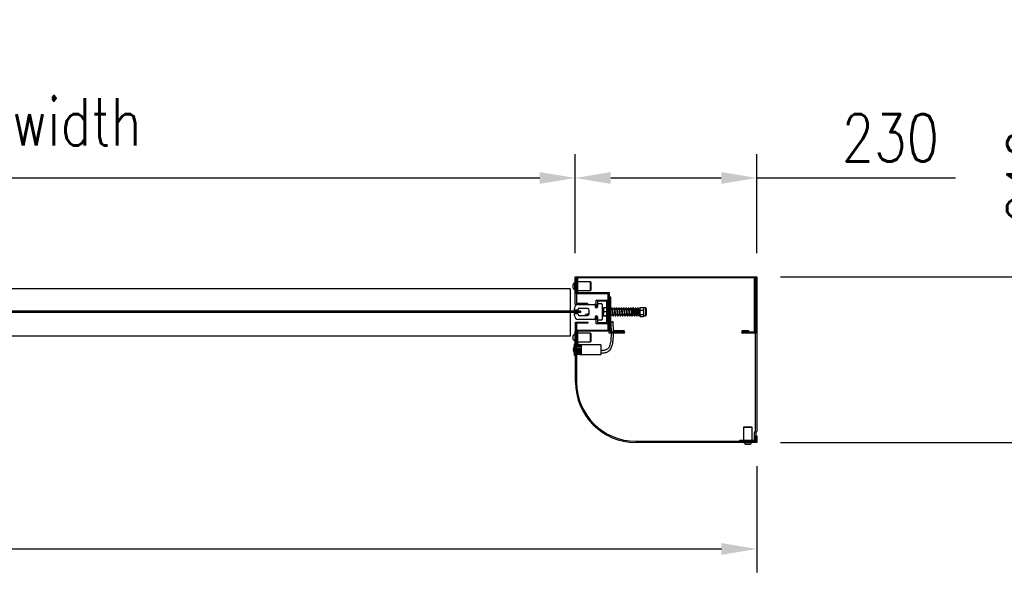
# Model space of a CAD drawing. Header units: millimetres. Extents: x 12814 to 19774, y 161 to 5162.
# Tile 4 of 6: x 15661 to 16909, y 1099 to 1808. Entities that reach past the tile are written whole.
import ezdxf

# ---------------------------------------------------------------- set-up
doc = ezdxf.new("R2010")
doc.units = ezdxf.units.MM
doc.linetypes.add('SLD-Solido', pattern=[0])
doc.styles.add('NYIP', font='romans.shx', dxfattribs={"width": 0.8})
doc.dimstyles.new('STANDARD35', dxfattribs={"dimscale": 35, "dimtxt": 2, "dimasz": 1.5, "dimexe": 1, "dimexo": 1, "dimgap": 0.7, "dimtad": 1, "dimdec": 0, "dimdsep": 46, "dimtxsty": 'NYIP', "dimcen": 0, "dimclrd": 1, "dimclre": 1, "dimclrt": 2, "dimadec": 0, "dimazin": 0, "dimtfac": 1, "dimtdec": 0, "dimtix": 1, "dimtmove": 0, "dimatfit": 3, "dimfxl": 0, "dimtvp": 1, "dimtolj": 1, "dimtzin": 0, "dimarcsym": 0})
pattern_1 = [(45, (10915.376, -1363.384), (-22.45064, 22.45064), [])]

# ---------------------------------------------------------------- blocks, each defined once
blk = doc.blocks.new('*D7')
at = {"color": 1, "lineweight": -2, "transparency": 16777216}
for p, q in [((14393.9, 1242.3), (14393.9, 1107.3)), ((16595.3, 1242.3), (16595.3, 1107.3)), ((14438.9, 1137.3), (16550.3, 1137.3))]:
    blk.add_line(p, q, dxfattribs=at)
at = {"color": 1, "transparency": 16777216}
for points in [[(14438.9, 1144.8), (14438.9, 1129.8), (14393.9, 1137.3)], [(16550.3, 1144.8), (16550.3, 1129.8), (16595.3, 1137.3)]]:
    blk.add_solid(points, dxfattribs=at)
at = {"layer": 'Defpoints', "color": 0, "transparency": 16777216}
for p in [(14393.9, 1272.3), (16595.3, 1272.3), (16595.3, 1137.3)]:
    blk.add_point(p, dxfattribs=at)
at = {"color": 2, "lineweight": 5, "transparency": 16777216, "insert": (15464.4, 1188.3), "char_height": 60, "attachment_point": 5, "style": 'NYIP'}
blk.add_mtext('\\A1;Max width', dxfattribs=at)
blk = doc.blocks.new('*D9')
at = {"color": 1, "lineweight": -2, "transparency": 16777216}
for p, q in [((14624.1, 1512.3), (14624.1, 1637.5)), ((16365.1, 1512.3), (16365.1, 1637.5)), ((14669.1, 1607.5), (16320.1, 1607.5))]:
    blk.add_line(p, q, dxfattribs=at)
at = {"color": 1, "transparency": 16777216}
for points in [[(14669.1, 1615), (14669.1, 1600), (14624.1, 1607.5)], [(16320.1, 1615), (16320.1, 1600), (16365.1, 1607.5)]]:
    blk.add_solid(points, dxfattribs=at)
at = {"layer": 'Defpoints', "color": 0, "transparency": 16777216}
for p in [(16365.1, 1607.5), (14624.1, 1482.3), (16365.1, 1482.3)]:
    blk.add_point(p, dxfattribs=at)
at = {"color": 2, "lineweight": 5, "transparency": 16777216, "insert": (15494.6, 1668.5), "char_height": 60, "attachment_point": 5, "style": 'NYIP'}
blk.add_mtext('\\A1;Clear opening width', dxfattribs=at)
blk = doc.blocks.new('*D10')
at = {"color": 1, "lineweight": -2, "transparency": 16777216}
for p, q in [((16365.1, 1512.3), (16365.1, 1637.5)), ((16595.1, 1512.3), (16595.1, 1637.5)), ((16410.1, 1607.5), (16550.1, 1607.5)), ((16595.1, 1607.5), (16847.1, 1607.5))]:
    blk.add_line(p, q, dxfattribs=at)
at = {"color": 1, "transparency": 16777216}
for points in [[(16410.1, 1615), (16410.1, 1600), (16365.1, 1607.5)], [(16550.1, 1615), (16550.1, 1600), (16595.1, 1607.5)]]:
    blk.add_solid(points, dxfattribs=at)
at = {"layer": 'Defpoints', "color": 0, "transparency": 16777216}
for p in [(16365.1, 1607.5), (16365.1, 1482.3), (16595.1, 1482.3)]:
    blk.add_point(p, dxfattribs=at)
at = {"color": 2, "lineweight": 5, "transparency": 16777216, "insert": (16764.4, 1658.5), "char_height": 60, "attachment_point": 5, "style": 'NYIP'}
blk.add_mtext('\\A1;230', dxfattribs=at)
blk = doc.blocks.new('*D20')
at = {"color": 1, "lineweight": -2, "transparency": 16777216}
for p, q in [((16993.5, 1482.3), (16993.5, 1692.7)), ((16625.3, 1482.3), (17023.5, 1482.3)), ((16993.5, 1317.3), (16993.5, 1437.3)), ((16625.3, 1272.3), (17023.5, 1272.3))]:
    blk.add_line(p, q, dxfattribs=at)
at = {"color": 1, "transparency": 16777216}
for points in [[(16986, 1437.3), (17001, 1437.3), (16993.5, 1482.3)], [(16986, 1317.3), (17001, 1317.3), (16993.5, 1272.3)]]:
    blk.add_solid(points, dxfattribs=at)
at = {"layer": 'Defpoints', "color": 0, "transparency": 16777216}
for p in [(16595.3, 1482.3), (16993.5, 1482.3), (16595.3, 1272.3)]:
    blk.add_point(p, dxfattribs=at)
at = {"color": 2, "lineweight": 5, "transparency": 16777216, "insert": (16942.5, 1610), "char_height": 60, "attachment_point": 5, "rotation": 90, "style": 'NYIP'}
blk.add_mtext('\\A1;210', dxfattribs=at)

msp = doc.modelspace()

# ---------------------------------------------------------------- hatches: boundary and pattern name
at = {"linetype": 'SLD-Solido', "lineweight": 0}
h = msp.add_hatch(dxfattribs=at)
h.set_pattern_fill('ANSI31', scale=10, style=0)
h.set_pattern_definition(pattern_1)
edge = h.paths.add_edge_path(flags=0)
edge.add_line((16593.6, 1410.8), (16593.6, 1480.8))
edge.add_line((16593.6, 1480.8), (16592.1, 1480.8))
edge.add_line((16592.1, 1480.8), (16592.1, 1412.3))
edge.add_line((16592.1, 1412.3), (16577.2, 1412.3))
edge.add_line((16577.2, 1412.3), (16577.2, 1412.5))
edge.add_line((16577.2, 1412.5), (16584.6, 1412.5))
edge.add_line((16584.6, 1412.5), (16584.6, 1414))
edge.add_line((16584.6, 1414), (16577.2, 1414))
edge.add_arc((16577.2, 1412.4), 1.6, 90, 270)
edge.add_line((16577.2, 1410.8), (16593.6, 1410.8))
h = msp.add_hatch(dxfattribs=at)
h.set_pattern_fill('ANSI31', scale=10, style=0)
h.set_pattern_definition(pattern_1)
edge = h.paths.add_edge_path(flags=0)
edge.add_line((16380.8, 1423.4), (16380.8, 1424.9))
edge.add_line((16380.8, 1424.9), (16365.3, 1424.9))
edge.add_line((16365.3, 1424.9), (16365.3, 1348.8))
edge.add_arc((16441.8, 1348.8), 76.5, 180, 270)
edge.add_line((16441.8, 1272.3), (16595.3, 1272.3))
edge.add_line((16595.3, 1272.3), (16595.3, 1280.8))
edge.add_line((16595.3, 1280.8), (16593.8, 1280.8))
edge.add_line((16593.8, 1280.8), (16593.8, 1273.8))
edge.add_line((16593.8, 1273.8), (16441.8, 1273.8))
edge.add_arc((16441.8, 1348.8), 75, 180, 270, ccw=False)
edge.add_line((16366.8, 1348.8), (16366.8, 1423.4))
edge.add_line((16366.8, 1423.4), (16380.8, 1423.4))

# ---------------------------------------------------------------- linework, layer by layer
at = {"color": 7, "linetype": 'SLD-Solido'}
for p, q in [((16362.3, 1467.9), (16362.3, 1472.7)), ((16365.1, 1475), (16364.7, 1475)), ((16364.7, 1465.5), (16364.7, 1475)), ((16365.1, 1447.3), (16365.1, 1482.3)), ((16365.1, 1482.3), (16595.1, 1482.3)), ((16593.6, 1480.8), (16366.6, 1480.8)), ((16366.6, 1480.8), (16366.6, 1448.8)), ((16366.6, 1460.8), (16366.6, 1480.3)), ((16366.6, 1480.3), (16368.1, 1480.3)), ((16368.1, 1480.3), (16368.1, 1462.3)), ((16384.3, 1475.8), (16368.1, 1475.8)), ((16384.3, 1464.8), (16384.3, 1475.8)), ((16384.6, 1475.5), (16384.6, 1465.1)), ((16592.1, 1412.3), (16592.1, 1480.8)), ((16592.1, 1480.8), (16593.6, 1480.8)), ((16593.6, 1480.8), (16593.6, 1410.8)), ((16593.6, 1286.8), (16593.6, 1480.8)), ((16595.1, 1482.3), (16595.1, 1286.4)), ((16358.6, 1467), (14626.6, 1467)), ((16358.6, 1467), (16358.6, 1438.5)), ((16364.7, 1465.5), (16365.1, 1465.5)), ((16406.6, 1460.8), (16366.6, 1460.8)), ((16368.1, 1464.8), (16384.3, 1464.8)), ((16368.1, 1462.3), (16408.1, 1462.3)), ((16406.6, 1414.8), (16406.6, 1460.8)), ((16408.1, 1462.3), (16408.1, 1413.3)), ((16366.6, 1448.8), (16380.6, 1448.8)), ((16380.6, 1448.8), (16380.6, 1447.3)), ((16391.6, 1443.8), (16391.6, 1452.8)), ((16391.6, 1452.8), (16406.6, 1452.8)), ((16405.1, 1451.3), (16393.1, 1451.3)), ((16393.1, 1451.3), (16393.1, 1443.8)), ((16394.1, 1448.3), (16398.1, 1448.3)), ((16405.1, 1424.3), (16405.1, 1451.3)), ((16406.6, 1452.8), (16406.6, 1422.8)), ((16408.1, 1456.8), (16409.6, 1456.8)), ((16408.1, 1410.8), (16408.1, 1456.8)), ((16409.6, 1456.8), (16409.6, 1412.3)), ((16341.6, 1438.5), (14647.6, 1438.5)), ((16341.6, 1437), (14647.6, 1437)), ((16371.6, 1438.5), (16341.6, 1438.5)), ((16371.6, 1437), (16341.6, 1437)), ((16358.6, 1437), (16358.6, 1407)), ((16364.1, 1439.8), (16364.1, 1442.3)), ((16368.2, 1439.8), (16364.1, 1439.8)), ((16364.1, 1433.3), (16364.1, 1435.8)), ((16364.1, 1435.8), (16368.2, 1435.8)), ((16380.6, 1447.3), (16365.1, 1447.3)), ((16369.2, 1442.1), (16368.2, 1439.8)), ((16368.2, 1435.8), (16369.2, 1433.4)), ((16369.1, 1447.3), (16389.4, 1447.3)), ((16380.7, 1442.1), (16369.2, 1442.1)), ((16371.6, 1438.5), (16371.6, 1437)), ((16382.7, 1435.4), (16382.7, 1440.1)), ((16390.4, 1446.3), (16390.4, 1444.1)), ((16393.1, 1443.8), (16391.6, 1443.8)), ((16393.1, 1444.1), (16393.1, 1447.3)), ((16399.1, 1447.3), (16399.1, 1428.3)), ((16400.7, 1442.8), (16400.7, 1440.3)), ((16401.1, 1437.8), (16400.7, 1440.3)), ((16400.7, 1440.3), (16400.7, 1435.3)), ((16401.1, 1432.8), (16400.7, 1435.3)), ((16400.7, 1432.8), (16400.7, 1435.3)), ((16405.1, 1442.8), (16401.1, 1442.8)), ((16405.1, 1437.8), (16401.1, 1437.8)), ((16409.7, 1446.8), (16409.6, 1446.8)), ((16409.7, 1446.8), (16409.7, 1428.8)), ((16411.5, 1440.8), (16409.7, 1440.8)), ((16414.5, 1440.8), (16412.5, 1440.8)), ((16417.5, 1440.8), (16415.5, 1440.8)), ((16420.5, 1440.8), (16418.5, 1440.8)), ((16423.5, 1440.8), (16421.5, 1440.8)), ((16426.5, 1440.8), (16424.5, 1440.8)), ((16429.5, 1440.8), (16427.5, 1440.8)), ((16432.5, 1440.8), (16430.5, 1440.8)), ((16435.5, 1440.8), (16433.5, 1440.8)), ((16436.7, 1440.8), (16436.5, 1440.8)), ((16437.1, 1440.2), (16436.7, 1440.8)), ((16436.7, 1439.4), (16436.7, 1440.8)), ((16437.5, 1440.8), (16437.1, 1440.2)), ((16437.1, 1435.8), (16437.1, 1440.2)), ((16437.1, 1435.3), (16437.5, 1434.8)), ((16437.7, 1440.8), (16437.5, 1440.8)), ((16437.5, 1434.8), (16437.5, 1440.8)), ((16438.1, 1440.2), (16437.7, 1440.8)), ((16437.7, 1434.8), (16437.7, 1440.8)), ((16437.7, 1434.8), (16438.1, 1435.3)), ((16438.5, 1440.8), (16438.1, 1440.2)), ((16438.1, 1435.3), (16438.1, 1440.2)), ((16438.1, 1435.3), (16438.5, 1434.8)), ((16438.5, 1434.8), (16438.5, 1440.8)), ((16438.7, 1434.8), (16438.7, 1439.4)), ((16438.7, 1434.8), (16439.1, 1435.3)), ((16439.1, 1435.3), (16439.1, 1435.8)), ((16439.1, 1435.3), (16439.5, 1434.8)), ((16440.1, 1440.2), (16439.7, 1440.8)), ((16439.7, 1439.4), (16439.7, 1440.8)), ((16440.5, 1440.8), (16440.1, 1440.2)), ((16440.1, 1435.8), (16440.1, 1440.2)), ((16440.1, 1435.3), (16440.5, 1434.8)), ((16440.7, 1440.8), (16440.5, 1440.8)), ((16440.5, 1434.8), (16440.5, 1440.8)), ((16441.1, 1440.2), (16440.7, 1440.8)), ((16440.7, 1434.8), (16440.7, 1440.8)), ((16440.7, 1434.8), (16441.1, 1435.3)), ((16441.5, 1440.8), (16441.1, 1440.2)), ((16441.1, 1435.3), (16441.1, 1440.2)), ((16441.1, 1435.3), (16441.5, 1434.8)), ((16441.5, 1434.8), (16441.5, 1440.8)), ((16441.7, 1434.8), (16441.7, 1439.4)), ((16441.7, 1434.8), (16442.1, 1435.3)), ((16442.1, 1435.3), (16442.1, 1435.8)), ((16442.7, 1440.8), (16442.5, 1440.8)), ((16443.1, 1440.2), (16442.7, 1440.8)), ((16442.7, 1439.4), (16442.7, 1440.8)), ((16443.5, 1440.8), (16443.1, 1440.2)), ((16443.1, 1435.8), (16443.1, 1440.2)), ((16443.1, 1435.3), (16443.5, 1434.8)), ((16443.7, 1440.8), (16443.5, 1440.8)), ((16443.5, 1434.8), (16443.5, 1440.8)), ((16444.1, 1440.2), (16443.7, 1440.8)), ((16443.7, 1434.8), (16443.7, 1440.8)), ((16443.7, 1434.8), (16444.1, 1435.3)), ((16444.5, 1440.8), (16444.1, 1440.2)), ((16444.1, 1435.3), (16444.1, 1440.2)), ((16444.1, 1435.3), (16444.5, 1434.8)), ((16444.5, 1434.8), (16444.5, 1440.8)), ((16444.7, 1434.8), (16444.7, 1439.4)), ((16444.7, 1434.8), (16445.1, 1435.3)), ((16445.1, 1435.3), (16445.1, 1435.8)), ((16445.1, 1435.3), (16445.5, 1434.8)), ((16446.1, 1440.2), (16445.7, 1440.8)), ((16445.7, 1439.4), (16445.7, 1440.8)), ((16446.5, 1440.8), (16446.1, 1440.2)), ((16446.1, 1435.3), (16446.1, 1440.2)), ((16446.1, 1435.3), (16446.5, 1434.8)), ((16446.7, 1440.8), (16446.5, 1440.8)), ((16446.5, 1434.8), (16446.5, 1440.8)), ((16447.1, 1440.2), (16446.7, 1440.8)), ((16446.7, 1434.8), (16446.7, 1440.8)), ((16446.7, 1434.8), (16447.1, 1435.3)), ((16447.3, 1443.2), (16447.1, 1442.8)), ((16447.1, 1442.8), (16447.1, 1441.8)), ((16447.5, 1440), (16447.1, 1441.8)), ((16447.1, 1441.8), (16447.1, 1437.1)), ((16447.5, 1434.3), (16447.1, 1437.1)), ((16447.1, 1437.1), (16447.1, 1433.2)), ((16447.5, 1443.5), (16451.5, 1443.5)), ((16447.5, 1440), (16451.5, 1440)), ((16451.5, 1440), (16452, 1441.8)), ((16451.5, 1434.3), (16452, 1437.1)), ((16452, 1442.8), (16451.7, 1443.2)), ((16454, 1442.8), (16452, 1442.8)), ((16452, 1441.8), (16452, 1442.8)), ((16452, 1437.1), (16452, 1441.8)), ((16452, 1433.2), (16452, 1437.1)), ((16454, 1442.8), (16454, 1433.2)), ((16455.1, 1441.8), (16455.1, 1434.1)), ((16365.3, 1348.8), (16365.3, 1424.9)), ((16365.3, 1424.9), (16380.8, 1424.9)), ((16380.8, 1423.4), (16366.8, 1423.4)), ((16366.8, 1423.4), (16366.8, 1348.8)), ((16389.4, 1428.3), (16369.1, 1428.3)), ((16369.2, 1433.4), (16380.7, 1433.4)), ((16380.2, 1434.9), (16378, 1434.3)), ((16378, 1433.4), (16378, 1434.3)), ((16382.6, 1434.9), (16380.2, 1434.9)), ((16380.2, 1434.9), (16380.2, 1433.4)), ((16380.8, 1424.9), (16380.8, 1423.4)), ((16390.4, 1431.4), (16390.4, 1429.3)), ((16391.2, 1432.7), (16392.2, 1432.7)), ((16391.6, 1431.8), (16393.1, 1431.8)), ((16391.6, 1422.8), (16391.6, 1431.8)), ((16406.6, 1422.8), (16391.6, 1422.8)), ((16393.1, 1431.8), (16393.1, 1424.3)), ((16393.1, 1428.3), (16393.1, 1431.4)), ((16393.1, 1424.3), (16405.1, 1424.3)), ((16398.1, 1427.3), (16394.1, 1427.3)), ((16400.7, 1434.9), (16399.1, 1434.9)), ((16399.1, 1432.7), (16400.6, 1432.7)), ((16405.1, 1432.8), (16401.1, 1432.8)), ((16401.3, 1432.7), (16405, 1432.7)), ((16405, 1432.7), (16405, 1432.8)), ((16409.6, 1428.8), (16409.7, 1428.8)), ((16409.7, 1434.8), (16412.2, 1434.8)), ((16413.2, 1434.8), (16415.2, 1434.8)), ((16416.2, 1434.8), (16418.2, 1434.8)), ((16419.2, 1434.8), (16421.2, 1434.8)), ((16422.2, 1434.8), (16424.2, 1434.8)), ((16425.2, 1434.8), (16427.2, 1434.8)), ((16428.2, 1434.8), (16430.2, 1434.8)), ((16431.2, 1434.8), (16433.2, 1434.8)), ((16434.2, 1434.8), (16436.2, 1434.8)), ((16437.5, 1434.8), (16437.7, 1434.8)), ((16438.5, 1434.8), (16438.7, 1434.8)), ((16440.5, 1434.8), (16440.7, 1434.8)), ((16441.5, 1434.8), (16441.7, 1434.8)), ((16443.5, 1434.8), (16443.7, 1434.8)), ((16444.5, 1434.8), (16444.7, 1434.8)), ((16446.5, 1434.8), (16446.7, 1434.8)), ((16447.1, 1433.2), (16447.1, 1432.8)), ((16447.1, 1432.8), (16447.3, 1432.4)), ((16447.5, 1434.3), (16451.5, 1434.3)), ((16447.5, 1432.1), (16451.5, 1432.1)), ((16451.7, 1432.4), (16452, 1432.8)), ((16452, 1433.2), (16452, 1432.8)), ((16452, 1432.8), (16454, 1432.8)), ((16454, 1433.2), (16454, 1432.8)), ((16455.1, 1434.1), (16455.1, 1433.8)), ((16365.3, 1412.3), (16365.1, 1412.3)), ((16365.1, 1398.3), (16365.1, 1412.3)), ((16366.6, 1395.3), (16366.6, 1414.8)), ((16366.6, 1414.8), (16406.6, 1414.8)), ((16408.1, 1413.3), (16368.1, 1413.3)), ((16368.1, 1413.3), (16368.1, 1395.3)), ((16384.3, 1410.8), (16368.1, 1410.8)), ((16384.3, 1399.8), (16384.3, 1410.8)), ((16384.6, 1410.5), (16384.6, 1400.1)), ((16426.5, 1410.8), (16408.1, 1410.8)), ((16409.6, 1412.3), (16426.5, 1412.3)), ((16414.1, 1412.5), (16414.1, 1414)), ((16414.1, 1414), (16426.5, 1414)), ((16426.5, 1412.5), (16414.1, 1412.5)), ((16426.5, 1412.3), (16426.5, 1412.5)), ((16577.2, 1414), (16584.6, 1414)), ((16584.6, 1412.5), (16577.2, 1412.5)), ((16577.2, 1412.5), (16577.2, 1412.3)), ((16577.2, 1412.3), (16592.1, 1412.3)), ((16593.6, 1410.8), (16577.2, 1410.8)), ((16584.6, 1414), (16584.6, 1412.5)), ((16358.6, 1407), (14626.6, 1407)), ((16362.5, 1402.9), (16362.5, 1407.7)), ((16365.1, 1410), (16364.9, 1410)), ((16364.9, 1400.5), (16364.9, 1410)), ((16364.9, 1400.5), (16365.1, 1400.5)), ((16365.1, 1398.3), (16365.3, 1398.3)), ((16368.1, 1399.8), (16384.3, 1399.8)), ((16364.1, 1393.9), (16363.8, 1393.9)), ((16363.8, 1385.9), (16363.8, 1393.9)), ((16363.8, 1385.9), (16364.1, 1385.9)), ((16365.1, 1397.4), (16364.1, 1397.4)), ((16364.1, 1382.4), (16364.1, 1397.4)), ((16365.1, 1382.4), (16365.1, 1397.4)), ((16365.3, 1394.9), (16365.1, 1394.9)), ((16365.1, 1393.7), (16365.3, 1393.7)), ((16365.1, 1392), (16365.3, 1392)), ((16365.1, 1391.5), (16365.3, 1391.5)), ((16368.1, 1395.3), (16366.6, 1395.3)), ((16366.8, 1394.7), (16372.1, 1393.7)), ((16366.8, 1393.7), (16372.6, 1393.7)), ((16366.8, 1392), (16372.6, 1392)), ((16366.8, 1391.5), (16372.6, 1391.5)), ((16372.6, 1388.3), (16366.8, 1387.7)), ((16366.8, 1387.2), (16372.6, 1387.8)), ((16372.6, 1386.1), (16366.8, 1385.5)), ((16371.5, 1386), (16366.8, 1385.1)), ((16366.8, 1384.2), (16372.6, 1385.3)), ((16372.6, 1395.9), (16368.1, 1396.8)), ((16368.1, 1396.3), (16372.6, 1395.5)), ((16372.6, 1394.5), (16368.1, 1395.3)), ((16397.6, 1395.9), (16372.6, 1395.9)), ((16372.6, 1395.9), (16372.6, 1395.8)), ((16372.6, 1395.8), (16372.6, 1395.5)), ((16372.6, 1395.5), (16372.6, 1394.5)), ((16372.6, 1394.5), (16372.6, 1390.9)), ((16372.6, 1390.9), (16372.6, 1388.9)), ((16372.6, 1388.9), (16372.6, 1387.8)), ((16372.6, 1387.8), (16372.6, 1386.1)), ((16372.6, 1386.1), (16372.6, 1385.3)), ((16372.6, 1385.3), (16372.6, 1384.3)), ((16397.6, 1395.9), (16397.6, 1383.9)), ((16364.1, 1382.4), (16365.1, 1382.4)), ((16365.1, 1385), (16365.3, 1385)), ((16365.1, 1384), (16365.3, 1384)), ((16365.1, 1383.9), (16365.3, 1383.9)), ((16372.6, 1384.3), (16366.8, 1383.2)), ((16370.4, 1383.9), (16397.6, 1383.9)), ((16370.9, 1384), (16372.6, 1384)), ((16372.6, 1384.3), (16372.6, 1384)), ((16578.3, 1291.5), (16578.3, 1275.3)), ((16578.6, 1291.8), (16589, 1291.8)), ((16589.3, 1275.3), (16589.3, 1291.5)), ((16592.3, 1284.5), (16593.6, 1286.8)), ((16595.1, 1286.4), (16593.8, 1284.1)), ((16441.8, 1273.8), (16593.8, 1273.8)), ((16573.8, 1273.8), (16573.8, 1275.3)), ((16573.8, 1275.3), (16592.3, 1275.3)), ((16593.8, 1273.8), (16573.8, 1273.8)), ((16592.3, 1275.3), (16592.3, 1284.5)), ((16593.8, 1284.1), (16593.8, 1273.8)), ((16593.8, 1273.8), (16593.8, 1280.8)), ((16593.8, 1280.8), (16595.3, 1280.8)), ((16595.3, 1280.8), (16595.3, 1272.3)), ((16595.3, 1272.3), (16441.8, 1272.3)), ((16579, 1272.3), (16579, 1271.9)), ((16582, 1271.9), (16579, 1271.9)), ((16582.9, 1269.5), (16581.4, 1269.5)), ((16588.5, 1271.9), (16582, 1271.9)), ((16586.2, 1269.5), (16582.9, 1269.5)), ((16588.5, 1271.9), (16588.5, 1272.3))]:
    msp.add_line(p, q, dxfattribs=at)
at = {"color": 8, "linetype": 'SLD-Solido'}
msp.add_line((16589.3, 1291.5), (16578.3, 1291.5), dxfattribs=at)
at = {"color": 7, "linetype": 'SLD-Solido', "flags": 128}
for points in [[(16405, 1432.7), (16405.1, 1432.3), (16405.1, 1432.3)], [(16412.9, 1425), (16412.8, 1425), (16412.5, 1425), (16412, 1425), (16411.4, 1424.9), (16410.9, 1424.9), (16410.4, 1424.9), (16410, 1424.9), (16409.9, 1424.9), (16409.9, 1424.9)], [(16445.7, 1432.7), (16445.9, 1432.8), (16445.9, 1432.8)]]:
    msp.add_lwpolyline(points, dxfattribs=at)
at = {"color": 7, "linetype": 'SLD-Solido'}
for centre, radius, start, end in [((16367.1, 1470.3), 5.32, 116.6616, 153.4591), ((16384.3, 1475.5), 0.3, 0, 90), ((16367.1, 1470.3), 5.32, 206.5409, 243.3384), ((16384.3, 1465.1), 0.3, 270, 0), ((16394.1, 1447.3), 1, 90, 180), ((16398.1, 1447.3), 1, 0, 90), ((16369.1, 1442.3), 5, 90, 180), ((16380.7, 1440.1), 2, 0, 90), ((16380.7, 1435.4), 2, 270, 0), ((16389.4, 1446.3), 1, 0, 90), ((16391.7, 1444.1), 1.35, 180, 0), ((16454, 1441.8), 1.03, 0, 90), ((16369.1, 1433.3), 5, 180, 270), ((16389.4, 1429.3), 1, 270, 0), ((16391.7, 1431.4), 1.35, 0, 180), ((16394.1, 1428.3), 1, 180, 270), ((16398.1, 1428.3), 1, 270, 0), ((16410.1, 1433.2), 0.5, 207.1669, 152.8331), ((16446.1, 1433.2), 0.5, 270.0103, 57.8017), ((16454, 1433.8), 1.03, 270, 0), ((16384.3, 1410.5), 0.3, 0, 90), ((16426.5, 1412.4), 1.6, 270, 90), ((16577.2, 1412.4), 1.6, 90, 270), ((16367.3, 1405.3), 5.32, 116.6616, 153.4591), ((16367.3, 1405.3), 5.32, 206.5409, 243.3384), ((16384.3, 1400.1), 0.3, 270, 0), ((16368.4, 1389.9), 6.08, 138.8879, 221.1121), ((16441.8, 1348.8), 76.5, 180, 270), ((16441.8, 1348.8), 75, 180, 270), ((16578.6, 1291.5), 0.3, 90, 180), ((16589, 1291.5), 0.3, 0, 90), ((16583.8, 1274.3), 5.32, 206.6616, 243.4591), ((16583.8, 1274.3), 5.32, 296.5409, 333.3384)]:
    msp.add_arc(centre, radius, start, end, dxfattribs=at)
for points, knots in [([(16400.7, 1440.3), (16400.7, 1440.3), (16400.7, 1441.2), (16400.9, 1442), (16401.1, 1442.8)], [0, 0, 0, 0, 0.070187, 1, 1, 1, 1]), ([(16401.1, 1442.8), (16401, 1442.8), (16400.7, 1442.8), (16400.7, 1442.8), (16400.7, 1442.8)], [0, 0, 0, 0, 0.768117, 1, 1, 1, 1]), ([(16400.7, 1435.3), (16400.7, 1435.3), (16400.7, 1436.2), (16400.9, 1437), (16401.1, 1437.8)], [0, 0, 0, 0, 0.070207, 1, 1, 1, 1]), ([(16410.8, 1442.5), (16410.8, 1442.5), (16410.6, 1442.3), (16410.5, 1441.8), (16410.4, 1441.3), (16410.3, 1440.8), (16410.3, 1440.8)], [0, 0, 0, 0, 0.043794, 0.473936, 0.958848, 1, 1, 1, 1]), ([(16413.4, 1433.6), (16413.4, 1433.6), (16413.4, 1433.6), (16413.4, 1433.8), (16413.2, 1434.4), (16413.1, 1435.6), (16413, 1436.9), (16412.8, 1438.3), (16412.7, 1439.7), (16412.5, 1441), (16412.3, 1441.9), (16412.2, 1442.3), (16412, 1442.6), (16411.8, 1442.7), (16411.6, 1442.7), (16411.5, 1442.7), (16411.3, 1442.6), (16411.1, 1442.4), (16410.9, 1441.8), (16410.8, 1441.3), (16410.7, 1440.8), (16410.7, 1440.8)], [0, 0, 0, 0, 0.014498, 0.047234, 0.125633, 0.210242, 0.290928, 0.371925, 0.453768, 0.53715, 0.628146, 0.706889, 0.738819, 0.752465, 0.764674, 0.776751, 0.790558, 0.823915, 0.90312, 0.992418, 1, 1, 1, 1]), ([(16410.9, 1441.8), (16410.9, 1441.8), (16410.9, 1441.8), (16411, 1441.5), (16411.1, 1441.1), (16411.1, 1440.8)], [0, 0, 0, 0, 0.18062, 0.422952, 1, 1, 1, 1]), ([(16411.3, 1441.8), (16411.3, 1441.8), (16411.3, 1441.8), (16411.4, 1441.5), (16411.5, 1440.8), (16411.7, 1439.7), (16411.8, 1438.3), (16412, 1436.9), (16412.1, 1435.5), (16412.3, 1434.3), (16412.4, 1433.5), (16412.6, 1433), (16412.9, 1432.7), (16413.2, 1432.7), (16413.5, 1432.8), (16413.7, 1433.1), (16413.9, 1433.7), (16414, 1434.3), (16414, 1434.8), (16414, 1434.8)], [0, 0, 0, 0, 0.024903, 0.05832, 0.138478, 0.220985, 0.300536, 0.380952, 0.461603, 0.545204, 0.63494, 0.70979, 0.739396, 0.763492, 0.791122, 0.826034, 0.906328, 0.994376, 1, 1, 1, 1]), ([(16413.7, 1442.2), (16413.6, 1442.2), (16413.5, 1442), (16413.5, 1441.5), (16413.4, 1441), (16413.3, 1440.8)], [0, 0, 0, 0, 0.11709, 0.650779, 1, 1, 1, 1]), ([(16416.4, 1433.6), (16416.4, 1433.6), (16416.5, 1433.6), (16416.4, 1433.7), (16416.3, 1434.1), (16416.2, 1434.9), (16416, 1436.2), (16415.9, 1437.6), (16415.7, 1439), (16415.6, 1440.3), (16415.4, 1441.4), (16415.3, 1442.1), (16415.2, 1442.5), (16414.8, 1442.7), (16414.6, 1442.7), (16414.4, 1442.7), (16414.1, 1442.5), (16414, 1442.1), (16413.8, 1441.6), (16413.8, 1441), (16413.7, 1440.8)], [0, 0, 0, 0, 0.001273, 0.041432, 0.086511, 0.175908, 0.254923, 0.333631, 0.412986, 0.492368, 0.57882, 0.660399, 0.729629, 0.748428, 0.768155, 0.787151, 0.805325, 0.875597, 0.950795, 1, 1, 1, 1]), ([(16413.9, 1441.8), (16413.9, 1441.8), (16413.9, 1441.9), (16414, 1441.7), (16414, 1441.4), (16414.1, 1440.9), (16414.1, 1440.8)], [0, 0, 0, 0, 0.017661, 0.265598, 0.779654, 1, 1, 1, 1]), ([(16414.3, 1441.8), (16414.3, 1441.8), (16414.3, 1441.9), (16414.4, 1441.7), (16414.5, 1441.2), (16414.6, 1440.2), (16414.7, 1439), (16414.9, 1437.6), (16415, 1436.2), (16415.2, 1435), (16415.4, 1433.8), (16415.5, 1433.2), (16415.8, 1432.8), (16416.1, 1432.7), (16416.5, 1432.8), (16416.7, 1433.1), (16416.8, 1433.5), (16416.9, 1434), (16417, 1434.6), (16417, 1434.8)], [0, 0, 0, 0, 0.00249, 0.037449, 0.10993, 0.187335, 0.266236, 0.34609, 0.425329, 0.503938, 0.579678, 0.704915, 0.742598, 0.765853, 0.792011, 0.838255, 0.873839, 0.949388, 1, 1, 1, 1]), ([(16416.7, 1442.3), (16416.7, 1442.3), (16416.6, 1442.1), (16416.5, 1441.8), (16416.4, 1441.4), (16416.3, 1440.9), (16416.3, 1440.8)], [0, 0, 0, 0, 0.093558, 0.320746, 0.839355, 1, 1, 1, 1]), ([(16419.4, 1433.6), (16419.4, 1433.6), (16419.5, 1433.6), (16419.4, 1433.8), (16419.3, 1434.4), (16419.1, 1435.4), (16419, 1436.7), (16418.8, 1438.1), (16418.7, 1439.5), (16418.5, 1440.7), (16418.4, 1441.5), (16418.3, 1442.1), (16418.1, 1442.5), (16417.8, 1442.7), (16417.4, 1442.7), (16417.1, 1442.5), (16417, 1442.2), (16416.9, 1441.8), (16416.8, 1441.4), (16416.7, 1440.9), (16416.7, 1440.8)], [0, 0, 0, 0, 0.015119, 0.050766, 0.125023, 0.203752, 0.283779, 0.364312, 0.444382, 0.524093, 0.598433, 0.660469, 0.725331, 0.7676, 0.793367, 0.819572, 0.86147, 0.896185, 0.975449, 1, 1, 1, 1]), ([(16416.9, 1441.8), (16416.9, 1441.8), (16416.9, 1441.8), (16417, 1441.5), (16417.1, 1441.1), (16417.1, 1440.8)], [0, 0, 0, 0, 0.1746274, 0.4785509, 1, 1, 1, 1]), ([(16417.3, 1441.8), (16417.3, 1441.8), (16417.3, 1441.8), (16417.4, 1441.5), (16417.5, 1440.7), (16417.7, 1439.5), (16417.8, 1438.1), (16418, 1436.7), (16418.1, 1435.4), (16418.3, 1434.3), (16418.4, 1433.5), (16418.5, 1433.1), (16418.8, 1432.8), (16419, 1432.7), (16419.2, 1432.7), (16419.6, 1432.8), (16419.7, 1433.2), (16419.9, 1433.8), (16420, 1434.5), (16420, 1434.8)], [0, 0, 0, 0, 0.024517, 0.067194, 0.156877, 0.236309, 0.313533, 0.391998, 0.470076, 0.553511, 0.636826, 0.706325, 0.723807, 0.742692, 0.762053, 0.780631, 0.849939, 0.92302, 1, 1, 1, 1]), ([(16419.9, 1442.6), (16419.8, 1442.5), (16419.5, 1442.3), (16419.5, 1441.8), (16419.4, 1441.1), (16419.3, 1440.8)], [0, 0, 0, 0, 0.032845, 0.657067, 1, 1, 1, 1]), ([(16422.4, 1433.6), (16422.4, 1433.6), (16422.5, 1433.6), (16422.4, 1433.7), (16422.3, 1434), (16422.2, 1434.8), (16422.1, 1436), (16421.9, 1437.4), (16421.8, 1438.8), (16421.6, 1440.2), (16421.5, 1441.3), (16421.3, 1442.1), (16421.1, 1442.5), (16420.8, 1442.7), (16420.4, 1442.7), (16420, 1442.4), (16419.9, 1441.9), (16419.8, 1441.1), (16419.7, 1440.8)], [0, 0, 0, 0, 0.002738, 0.035631, 0.071189, 0.154795, 0.237377, 0.317942, 0.399839, 0.48138, 0.567777, 0.657756, 0.730186, 0.758012, 0.782388, 0.81312, 0.933736, 1, 1, 1, 1]), ([(16420.3, 1441.8), (16420.3, 1441.8), (16420.3, 1441.9), (16420.4, 1441.7), (16420.5, 1441.2), (16420.6, 1440.1), (16420.8, 1438.8), (16420.9, 1437.4), (16421.1, 1436), (16421.2, 1434.7), (16421.4, 1433.7), (16421.5, 1433.2), (16421.7, 1432.9), (16422, 1432.7), (16422.3, 1432.7), (16422.6, 1433), (16422.8, 1433.4), (16422.9, 1434), (16423, 1434.6), (16423, 1434.8)], [0, 0, 0, 0, 0.000192, 0.032889, 0.106878, 0.191602, 0.271679, 0.351545, 0.432786, 0.514212, 0.603494, 0.685666, 0.719628, 0.747615, 0.771601, 0.801353, 0.876991, 0.964795, 1, 1, 1, 1]), ([(16422.8, 1442.5), (16422.8, 1442.5), (16422.6, 1442.3), (16422.5, 1441.9), (16422.4, 1441.4), (16422.3, 1440.9), (16422.3, 1440.8)], [0, 0, 0, 0, 0.044303, 0.440898, 0.867774, 1, 1, 1, 1]), ([(16425.4, 1433.6), (16425.4, 1433.6), (16425.4, 1433.6), (16425.4, 1433.9), (16425.3, 1434.4), (16425.1, 1435.3), (16425, 1436.6), (16424.8, 1438), (16424.7, 1439.4), (16424.5, 1440.7), (16424.4, 1441.6), (16424.3, 1442.2), (16424.1, 1442.4), (16424, 1442.6), (16423.8, 1442.7), (16423.5, 1442.7), (16423.3, 1442.6), (16423.1, 1442.4), (16422.9, 1441.9), (16422.8, 1441.4), (16422.7, 1440.9), (16422.7, 1440.8)], [0, 0, 0, 0, 0.026683, 0.070128, 0.11676, 0.202325, 0.280136, 0.359439, 0.438568, 0.519248, 0.606824, 0.683316, 0.717239, 0.735072, 0.754368, 0.773906, 0.79263, 0.827947, 0.89934, 0.976195, 1, 1, 1, 1]), ([(16422.9, 1441.8), (16422.9, 1441.8), (16422.9, 1441.8), (16422.9, 1441.7), (16423, 1441.4), (16423.1, 1441), (16423.1, 1440.8)], [0, 0, 0, 0, 0.0828004, 0.3308345, 0.5843575, 1, 1, 1, 1]), ([(16423.3, 1441.8), (16423.3, 1441.8), (16423.3, 1441.8), (16423.3, 1441.7), (16423.4, 1441.4), (16423.5, 1440.6), (16423.7, 1439.5), (16423.8, 1438.1), (16424, 1436.7), (16424.1, 1435.4), (16424.3, 1434.1), (16424.4, 1433.4), (16424.7, 1432.9), (16424.9, 1432.7), (16425.3, 1432.7), (16425.6, 1432.9), (16425.8, 1433.3), (16425.9, 1433.8), (16426, 1434.4), (16426, 1434.8)], [0, 0, 0, 0, 0.011718, 0.046818, 0.082696, 0.158439, 0.236677, 0.31635, 0.395479, 0.473912, 0.552067, 0.679386, 0.712182, 0.75271, 0.777527, 0.80383, 0.846416, 0.917647, 1, 1, 1, 1]), ([(16425.7, 1442.3), (16425.7, 1442.3), (16425.5, 1442.1), (16425.5, 1441.7), (16425.4, 1441.1), (16425.3, 1440.8)], [0, 0, 0, 0, 0.050732, 0.496564, 1, 1, 1, 1]), ([(16428.4, 1433.6), (16428.4, 1433.6), (16428.5, 1433.6), (16428.4, 1433.7), (16428.3, 1434), (16428.2, 1434.7), (16428.1, 1435.8), (16427.9, 1437.2), (16427.8, 1438.6), (16427.6, 1439.9), (16427.5, 1441), (16427.4, 1441.7), (16427.3, 1442.2), (16427.1, 1442.5), (16426.9, 1442.7), (16426.6, 1442.7), (16426.3, 1442.6), (16426, 1442.2), (16425.9, 1441.7), (16425.8, 1441.1), (16425.7, 1440.8)], [0, 0, 0, 0, 0.00319, 0.03847, 0.074497, 0.150448, 0.229409, 0.30986, 0.389944, 0.469483, 0.548813, 0.618679, 0.67949, 0.712037, 0.750357, 0.773999, 0.80052, 0.846712, 0.918707, 1, 1, 1, 1]), ([(16425.9, 1441.8), (16425.9, 1441.8), (16425.9, 1441.8), (16426, 1441.5), (16426.1, 1441.1), (16426.1, 1440.9), (16426.1, 1440.8)], [0, 0, 0, 0, 0.253404, 0.563471, 0.887168, 1, 1, 1, 1]), ([(16426.3, 1441.8), (16426.3, 1441.8), (16426.3, 1441.8), (16426.4, 1441.5), (16426.5, 1440.9), (16426.6, 1440), (16426.8, 1438.6), (16426.9, 1437.2), (16427.1, 1435.9), (16427.2, 1434.6), (16427.4, 1433.7), (16427.5, 1433.2), (16427.7, 1432.9), (16427.9, 1432.8), (16428.1, 1432.7), (16428.3, 1432.7), (16428.7, 1433), (16428.8, 1433.5), (16429, 1434.2), (16429, 1434.7), (16429, 1434.8)], [0, 0, 0, 0, 0.035964, 0.07997, 0.12591, 0.209138, 0.286054, 0.364564, 0.442751, 0.523178, 0.609524, 0.683483, 0.717212, 0.735404, 0.754877, 0.773855, 0.792015, 0.89741, 0.97384, 1, 1, 1, 1]), ([(16429.4, 1442.7), (16429.4, 1442.7), (16429.4, 1442.7), (16429.1, 1442.7), (16428.7, 1442.5), (16428.6, 1442.1), (16428.4, 1441.5), (16428.4, 1441), (16428.3, 1440.8)], [0, 0, 0, 0, 0.007118, 0.103884, 0.215098, 0.509586, 0.857705, 1, 1, 1, 1]), ([(16431.4, 1433.6), (16431.4, 1433.6), (16431.4, 1433.6), (16431.3, 1434.2), (16431.2, 1435.1), (16431, 1436.4), (16430.9, 1437.9), (16430.7, 1439.3), (16430.6, 1440.6), (16430.4, 1441.6), (16430.3, 1442.2), (16430.1, 1442.5), (16429.9, 1442.7), (16429.5, 1442.7), (16429.1, 1442.5), (16429, 1442.1), (16428.8, 1441.5), (16428.8, 1441), (16428.7, 1440.8)], [0, 0, 0, 0, 0.025121, 0.097391, 0.183085, 0.264313, 0.344927, 0.427092, 0.508942, 0.598186, 0.683833, 0.719447, 0.749424, 0.773846, 0.801913, 0.876234, 0.964084, 1, 1, 1, 1]), ([(16429.3, 1441.8), (16429.3, 1441.8), (16429.3, 1441.8), (16429.3, 1441.7), (16429.4, 1441.3), (16429.6, 1440.5), (16429.7, 1439.3), (16429.9, 1437.9), (16430, 1436.5), (16430.2, 1435.2), (16430.3, 1434), (16430.5, 1433.3), (16430.6, 1432.9), (16431, 1432.7), (16431.2, 1432.7), (16431.5, 1432.8), (16431.7, 1433.2), (16431.9, 1433.8), (16432, 1434.5), (16432, 1434.8)], [0, 0, 0, 0, 0.009742, 0.042031, 0.078111, 0.161657, 0.242729, 0.322295, 0.403331, 0.483854, 0.570076, 0.65802, 0.727581, 0.753925, 0.765612, 0.778742, 0.847501, 0.931656, 1, 1, 1, 1]), ([(16431.8, 1442.5), (16431.8, 1442.5), (16431.5, 1442.3), (16431.5, 1441.8), (16431.4, 1441.1), (16431.3, 1440.8)], [0, 0, 0, 0, 0.032091, 0.594164, 1, 1, 1, 1]), ([(16434.4, 1433.6), (16434.4, 1433.6), (16434.5, 1433.6), (16434.4, 1433.8), (16434.3, 1434.1), (16434.2, 1434.8), (16434.1, 1435.8), (16433.9, 1437.1), (16433.8, 1438.5), (16433.6, 1439.8), (16433.5, 1441), (16433.3, 1441.9), (16433.2, 1442.3), (16433, 1442.6), (16432.7, 1442.7), (16432.4, 1442.7), (16432, 1442.4), (16431.9, 1441.8), (16431.8, 1441.1), (16431.7, 1440.8)], [0, 0, 0, 0, 0.012885, 0.054558, 0.10067, 0.146038, 0.227716, 0.305568, 0.384947, 0.46388, 0.546826, 0.632653, 0.704388, 0.739635, 0.759235, 0.778488, 0.814494, 0.922219, 1, 1, 1, 1]), ([(16432.3, 1441.8), (16432.3, 1441.8), (16432.3, 1441.8), (16432.4, 1441.6), (16432.5, 1441), (16432.6, 1439.9), (16432.8, 1438.6), (16432.9, 1437.2), (16433.1, 1435.8), (16433.2, 1434.4), (16433.4, 1433.5), (16433.6, 1432.9), (16433.9, 1432.7), (16434.1, 1432.7), (16434.4, 1432.8), (16434.7, 1433.1), (16434.8, 1433.6), (16435, 1434.1), (16435, 1434.7), (16435, 1434.8)], [0, 0, 0, 0, 0.021146, 0.056539, 0.130489, 0.208484, 0.287844, 0.36743, 0.446586, 0.525472, 0.658085, 0.72333, 0.743819, 0.767309, 0.793625, 0.818351, 0.892232, 0.97185, 1, 1, 1, 1]), ([(16434.7, 1442.4), (16434.7, 1442.4), (16434.6, 1442.3), (16434.6, 1442), (16434.4, 1441.6), (16434.4, 1441), (16434.3, 1440.8)], [0, 0, 0, 0, 0.0545379, 0.2253258, 0.6774314, 1, 1, 1, 1]), ([(16437.4, 1433.6), (16437.4, 1433.6), (16437.4, 1433.6), (16437.3, 1434.1), (16437.2, 1435), (16437, 1436.2), (16436.9, 1437.6), (16436.7, 1439), (16436.6, 1440.3), (16436.5, 1441.3), (16436.3, 1441.9), (16436.2, 1442.3), (16436, 1442.6), (16435.8, 1442.7), (16435.5, 1442.7), (16435.2, 1442.6), (16435.1, 1442.3), (16434.9, 1442), (16434.8, 1441.6), (16434.8, 1441), (16434.7, 1440.8)], [0, 0, 0, 0, 0.0263119, 0.0987961, 0.1765087, 0.2561004, 0.336946, 0.4171119, 0.4964774, 0.5745758, 0.6400397, 0.7022563, 0.7377005, 0.7593282, 0.7840136, 0.8108353, 0.845207, 0.8731687, 0.9471884, 1, 1, 1, 1]), ([(16434.9, 1441.8), (16434.9, 1441.8), (16434.9, 1441.9), (16435, 1441.7), (16435, 1441.4), (16435.1, 1441), (16435.1, 1440.8)], [0, 0, 0, 0, 0.04775, 0.33769, 0.661363, 1, 1, 1, 1]), ([(16435.3, 1441.8), (16435.3, 1441.8), (16435.3, 1441.9), (16435.3, 1441.7), (16435.4, 1441.3), (16435.6, 1440.4), (16435.7, 1439.1), (16435.9, 1437.8), (16436, 1436.4), (16436.2, 1435.1), (16436.3, 1434), (16436.5, 1433.3), (16436.6, 1432.9), (16437, 1432.7), (16437.3, 1432.7), (16437.6, 1432.9), (16437.8, 1433.4), (16437.9, 1434.1), (16438, 1434.7), (16438.1, 1435.2), (16438.1, 1435.3)], [0, 0, 0, 0, 0.006435, 0.045462, 0.089042, 0.173488, 0.248407, 0.323617, 0.399222, 0.4751, 0.557991, 0.634733, 0.70059, 0.718954, 0.737606, 0.772468, 0.839606, 0.911666, 0.987267, 1, 1, 1, 1]), ([(16438.4, 1442.7), (16438.4, 1442.7), (16438.4, 1442.7), (16438.2, 1442.7), (16438.1, 1442.7), (16437.9, 1442.6), (16437.7, 1442.4), (16437.5, 1441.9), (16437.4, 1441.2), (16437.3, 1440.7), (16437.3, 1440.6)], [0, 0, 0, 0, 0.015603, 0.061287, 0.105973, 0.157012, 0.280393, 0.574464, 0.906719, 1, 1, 1, 1]), ([(16440.4, 1433.6), (16440.4, 1433.6), (16440.4, 1433.6), (16440.4, 1433.8), (16440.3, 1434.4), (16440.1, 1435.6), (16440, 1436.9), (16439.8, 1438.3), (16439.7, 1439.7), (16439.5, 1441), (16439.3, 1441.9), (16439.2, 1442.3), (16439, 1442.6), (16438.8, 1442.7), (16438.6, 1442.7), (16438.5, 1442.7), (16438.3, 1442.6), (16438.1, 1442.4), (16437.9, 1441.9), (16437.8, 1441.3), (16437.7, 1440.8), (16437.7, 1440.8)], [0, 0, 0, 0, 0.013623, 0.046286, 0.124379, 0.208992, 0.289617, 0.370511, 0.452298, 0.535511, 0.626403, 0.70534, 0.737405, 0.751123, 0.76339, 0.775388, 0.789087, 0.82222, 0.901179, 0.990384, 1, 1, 1, 1]), ([(16437.9, 1441.8), (16437.9, 1441.8), (16437.9, 1441.9), (16438, 1441.6), (16438.1, 1441.2), (16438.1, 1440.7), (16438.1, 1440.6)], [0, 0, 0, 0, 0.011059, 0.341683, 0.869683, 1, 1, 1, 1]), ([(16438.3, 1441.8), (16438.3, 1441.8), (16438.3, 1441.9), (16438.4, 1441.6), (16438.5, 1440.9), (16438.6, 1439.8), (16438.8, 1438.4), (16439, 1437), (16439.1, 1435.6), (16439.2, 1434.4), (16439.4, 1433.5), (16439.6, 1433.1), (16439.8, 1432.8), (16440, 1432.7), (16440.2, 1432.7), (16440.3, 1432.7), (16440.5, 1432.8), (16440.7, 1433.1), (16440.8, 1433.6), (16441, 1434.4), (16441.1, 1435), (16441.1, 1435.3)], [0, 0, 0, 0, 0.001589, 0.049288, 0.125467, 0.206132, 0.283368, 0.36111, 0.439444, 0.519751, 0.60694, 0.681267, 0.711159, 0.723901, 0.735309, 0.747249, 0.760898, 0.793623, 0.870239, 0.955788, 1, 1, 1, 1]), ([(16440.7, 1442.2), (16440.6, 1442.2), (16440.5, 1442), (16440.4, 1441.5), (16440.3, 1440.9), (16440.3, 1440.5)], [0, 0, 0, 0, 0.098698, 0.56728, 1, 1, 1, 1]), ([(16443.4, 1433.6), (16443.4, 1433.6), (16443.5, 1433.6), (16443.4, 1433.7), (16443.3, 1434.1), (16443.2, 1434.9), (16443, 1436.2), (16442.9, 1437.6), (16442.7, 1438.9), (16442.6, 1440.3), (16442.4, 1441.4), (16442.3, 1442.1), (16442.2, 1442.4), (16441.8, 1442.7), (16441.6, 1442.7), (16441.4, 1442.7), (16441.1, 1442.5), (16441, 1442.1), (16440.8, 1441.6), (16440.8, 1441), (16440.7, 1440.8)], [0, 0, 0, 0, 0.000339, 0.040287, 0.085163, 0.174537, 0.253495, 0.332024, 0.411246, 0.490452, 0.576639, 0.65827, 0.72742, 0.746101, 0.765804, 0.784806, 0.802986, 0.873113, 0.948101, 1, 1, 1, 1]), ([(16441.3, 1441.8), (16441.3, 1441.8), (16441.3, 1441.8), (16441.4, 1441.3), (16441.6, 1440.4), (16441.7, 1439.1), (16441.9, 1437.7), (16442, 1436.3), (16442.2, 1435.1), (16442.3, 1434.1), (16442.4, 1433.5), (16442.6, 1433.1), (16442.8, 1432.8), (16443, 1432.7), (16443.3, 1432.7), (16443.6, 1433), (16443.8, 1433.4), (16443.9, 1434), (16444, 1434.7), (16444.1, 1435.3), (16444.1, 1435.4)], [0, 0, 0, 0, 0.029453, 0.098557, 0.172553, 0.248178, 0.324894, 0.400971, 0.476327, 0.549962, 0.611364, 0.670794, 0.705312, 0.726537, 0.75065, 0.77583, 0.832948, 0.904034, 0.985993, 1, 1, 1, 1]), ([(16443.7, 1442.3), (16443.7, 1442.3), (16443.6, 1442.1), (16443.5, 1441.8), (16443.4, 1441.3), (16443.3, 1440.8), (16443.3, 1440.6)], [0, 0, 0, 0, 0.0792087, 0.2838319, 0.7494195, 1, 1, 1, 1]), ([(16446.4, 1433.6), (16446.4, 1433.7), (16446.4, 1433.7), (16446.3, 1434.4), (16446.1, 1435.4), (16446, 1436.7), (16445.8, 1438.1), (16445.7, 1439.5), (16445.5, 1440.6), (16445.4, 1441.5), (16445.3, 1442.1), (16445.1, 1442.5), (16444.8, 1442.7), (16444.4, 1442.7), (16444.1, 1442.5), (16444, 1442.2), (16443.9, 1441.8), (16443.8, 1441.4), (16443.7, 1440.9), (16443.7, 1440.8)], [0, 0, 0, 0, 0.038829, 0.115826, 0.195424, 0.276001, 0.357127, 0.43778, 0.518056, 0.593098, 0.655678, 0.720856, 0.763113, 0.788914, 0.815446, 0.857969, 0.892959, 0.972588, 1, 1, 1, 1]), ([(16444.3, 1441.8), (16444.3, 1441.8), (16444.3, 1441.8), (16444.4, 1441.6), (16444.4, 1441.3), (16444.5, 1440.6), (16444.7, 1439.6), (16444.8, 1438.3), (16445, 1436.9), (16445.1, 1435.6), (16445.3, 1434.4), (16445.4, 1433.5), (16445.6, 1433), (16445.9, 1432.8), (16446, 1432.7), (16446.1, 1432.7)], [0, 0, 0, 0, 0.0222474, 0.0772605, 0.1376614, 0.1964328, 0.302242, 0.4038186, 0.5072855, 0.6087176, 0.7110072, 0.8324107, 0.9097904, 0.9534468, 1, 1, 1, 1]), ([(16447.1, 1441.8), (16447.1, 1441.8), (16447.1, 1442.4), (16447.3, 1443), (16447.5, 1443.5)], [0, 0, 0, 0, 0.0701977, 1, 1, 1, 1]), ([(16447.1, 1437.1), (16447.1, 1437.2), (16447.1, 1438.2), (16447.3, 1439.1), (16447.5, 1440)], [0, 0, 0, 0, 0.070201, 1, 1, 1, 1]), ([(16447.5, 1443.5), (16447.4, 1443.4), (16447.4, 1443.3), (16447.3, 1443.2), (16447.3, 1443.2)], [0, 0, 0, 0, 0.905382, 1, 1, 1, 1]), ([(16452, 1441.8), (16452, 1441.8), (16452, 1442.4), (16451.7, 1443), (16451.5, 1443.5)], [0, 0, 0, 0, 0.070198, 1, 1, 1, 1]), ([(16451.5, 1443.5), (16451.6, 1443.4), (16451.7, 1443.3), (16451.7, 1443.2), (16451.7, 1443.2)], [0, 0, 0, 0, 0.905382, 1, 1, 1, 1]), ([(16452, 1437.1), (16452, 1437.2), (16452, 1438.2), (16451.7, 1439.1), (16451.5, 1440)], [0, 0, 0, 0, 0.070201, 1, 1, 1, 1]), ([(16400.7, 1432.8), (16400.7, 1432.8), (16400.7, 1432.8), (16401, 1432.8), (16401.1, 1432.8)], [0, 0, 0, 0, 0.231883, 1, 1, 1, 1]), ([(16410, 1434.8), (16410, 1434.7), (16410, 1434.5), (16409.9, 1434.2), (16409.9, 1433.8), (16409.9, 1433.7), (16409.9, 1433.7)], [0, 0, 0, 0, 0.059959, 0.348755, 0.680825, 1, 1, 1, 1]), ([(16409.9, 1424.9), (16410.1, 1423.3), (16410.3, 1420.4), (16410.4, 1416.7), (16410.4, 1414.1), (16410.4, 1412.8), (16410.4, 1412.3)], [0, 0, 0, 0, 0.388152, 0.679556, 0.882923, 1, 1, 1, 1]), ([(16410.1, 1432.7), (16410.2, 1432.7), (16410.6, 1432.8), (16410.8, 1433.4), (16410.9, 1434), (16411, 1434.6), (16411, 1434.8)], [0, 0, 0, 0, 0.141867, 0.477279, 0.803969, 1, 1, 1, 1]), ([(16413.4, 1412.3), (16413.4, 1412.5), (16413.4, 1413.7), (16413.4, 1416.2), (16413.3, 1420.3), (16413.1, 1423.3), (16412.9, 1425)], [0, 0, 0, 0, 0.045446, 0.283951, 0.601969, 1, 1, 1, 1]), ([(16423.8, 1434.8), (16423.8, 1434.6), (16423.9, 1433.9), (16424, 1433.4), (16424.2, 1433.1), (16424.2, 1433)], [0, 0, 0, 0, 0.187213, 0.920605, 1, 1, 1, 1]), ([(16426.8, 1434.8), (16426.8, 1434.8), (16426.9, 1434.3), (16427, 1433.7), (16427.1, 1433.3), (16427.2, 1433.1), (16427.2, 1433)], [0, 0, 0, 0, 0.02701, 0.513205, 0.929591, 1, 1, 1, 1]), ([(16429.8, 1434.8), (16429.9, 1434.5), (16429.9, 1433.9), (16430, 1433.5), (16430.1, 1433.2), (16430.2, 1433.2)], [0, 0, 0, 0, 0.344345, 0.915195, 1, 1, 1, 1]), ([(16432.8, 1434.8), (16432.8, 1434.8), (16432.9, 1434.1), (16432.9, 1433.6), (16433.1, 1433.2), (16433.2, 1433.2)], [0, 0, 0, 0, 0.040655, 0.898833, 1, 1, 1, 1]), ([(16435.8, 1434.8), (16435.9, 1434.5), (16435.9, 1433.9), (16436, 1433.5), (16436.1, 1433.2), (16436.2, 1433.2)], [0, 0, 0, 0, 0.384327, 0.90912, 1, 1, 1, 1]), ([(16438.8, 1434.8), (16438.8, 1434.7), (16438.9, 1434.2), (16439, 1433.5), (16439.1, 1433.1), (16439.3, 1432.9), (16439.3, 1432.9)], [0, 0, 0, 0, 0.1288674, 0.579484, 0.9636559, 1, 1, 1, 1]), ([(16441.8, 1434.8), (16441.8, 1434.6), (16441.9, 1434), (16442, 1433.5), (16442.1, 1433.1), (16442.3, 1433), (16442.3, 1433)], [0, 0, 0, 0, 0.298815, 0.632745, 0.95589, 1, 1, 1, 1]), ([(16444.8, 1434.8), (16444.8, 1434.7), (16444.9, 1434.2), (16445, 1433.6), (16445.2, 1433.1), (16445.3, 1432.9), (16445.3, 1432.9)], [0, 0, 0, 0, 0.136292, 0.635606, 0.953888, 1, 1, 1, 1]), ([(16447.5, 1434.3), (16447.5, 1434.2), (16447.2, 1433.8), (16447.1, 1433.4), (16447.1, 1433.2)], [0, 0, 0, 0, 0.2575665, 1, 1, 1, 1]), ([(16447.1, 1433.2), (16447.1, 1433.1), (16447.1, 1432.7), (16447.3, 1432.3), (16447.5, 1432.1)], [0, 0, 0, 0, 0.268652, 1, 1, 1, 1]), ([(16451.5, 1434.3), (16451.6, 1434.2), (16451.9, 1433.8), (16451.9, 1433.4), (16452, 1433.2)], [0, 0, 0, 0, 0.257567, 1, 1, 1, 1]), ([(16452, 1433.2), (16452, 1433.1), (16451.9, 1432.7), (16451.7, 1432.3), (16451.5, 1432.1)], [0, 0, 0, 0, 0.268652, 1, 1, 1, 1]), ([(16397.6, 1385.5), (16398.4, 1385.6), (16399.9, 1385.7), (16402.2, 1385.9), (16404.3, 1386.3), (16405.9, 1387.2), (16407.2, 1388.1), (16408.7, 1389.1), (16410.2, 1390.7), (16411.2, 1393), (16412.2, 1396.2), (16413, 1400.4), (16413.4, 1405.5), (16413.4, 1409.1), (16413.4, 1410.8)], [0, 0, 0, 0, 0.068418, 0.137115, 0.199835, 0.252085, 0.296601, 0.333857, 0.406258, 0.482224, 0.552633, 0.692705, 0.851995, 1, 1, 1, 1]), ([(16410.4, 1410.8), (16410.4, 1408.4), (16410.4, 1404.9), (16410, 1400.5), (16409.5, 1397.6), (16408.7, 1395), (16408.1, 1393.2), (16407.3, 1391.9), (16406.2, 1391), (16404.8, 1390), (16402.9, 1389), (16400.4, 1388.7), (16398.6, 1388.6), (16397.6, 1388.5)], [0, 0, 0, 0, 0.243863, 0.343492, 0.444878, 0.542975, 0.605861, 0.641262, 0.688018, 0.749167, 0.818575, 0.897379, 1, 1, 1, 1]), ([(16366.8, 1390.9), (16368.4, 1390.9), (16370.3, 1390.9), (16372.3, 1390.9), (16372.6, 1390.9)], [0, 0, 0, 0, 0.835393, 1, 1, 1, 1]), ([(16372.6, 1388.9), (16372.3, 1388.9), (16370.3, 1388.9), (16368.4, 1388.9), (16366.8, 1388.9)], [0, 0, 0, 0, 0.164607, 1, 1, 1, 1]), ([(16372.6, 1395.8), (16372.3, 1395.9), (16370.8, 1396.2), (16369.3, 1396.5), (16368.1, 1396.7)], [0, 0, 0, 0, 0.208998, 1, 1, 1, 1])]:
    msp.add_open_spline(points, degree=3, knots=knots, dxfattribs=at)

# ---------------------------------------------------------------- dimensions: what is measured, and where the dimension line sits
at = {"lineweight": 5}
dim = msp.add_linear_dim(base=(16365.1, 1607.5), p1=(14624.1, 1482.3), p2=(16365.1, 1482.3), text='Clear opening width', dimstyle='STANDARD35', override={"dimscale": 30, "dimtmove": 1}, dxfattribs=at)
dim.commit()
dim.dimension.update_dxf_attribs({"geometry": '*D9', "text_midpoint": (15494.6, 1668.5)})
at = {"color": 1, "lineweight": 5}
for base, p1, p2, angle, picture, middle in [((16365.1, 1607.5), (16595.1, 1482.3), (16365.1, 1482.3), 180, '*D10', (16764.4, 1607.5)), ((16993.5, 1482.3), (16595.3, 1272.3), (16595.3, 1482.3), 90, '*D20', (16993.5, 1610))]:
    dim = msp.add_linear_dim(base=base, p1=p1, p2=p2, angle=angle, dimstyle='STANDARD35', override={"dimscale": 30}, dxfattribs=at)
    dim.commit()
    dim.dimension.update_dxf_attribs({"geometry": picture, "text_midpoint": middle, "dimtype": 160})
at = {"lineweight": 5}
dim = msp.add_linear_dim(base=(16595.3, 1137.3), p1=(14393.9, 1272.3), p2=(16595.3, 1272.3), text='Max width', dimstyle='STANDARD35', override={"dimscale": 30, "dimtmove": 1}, dxfattribs=at)
dim.commit()
dim.dimension.update_dxf_attribs({"geometry": '*D7', "text_midpoint": (15464.4, 1137.3), "dimtype": 160})

doc.saveas('drawing.dxf')
